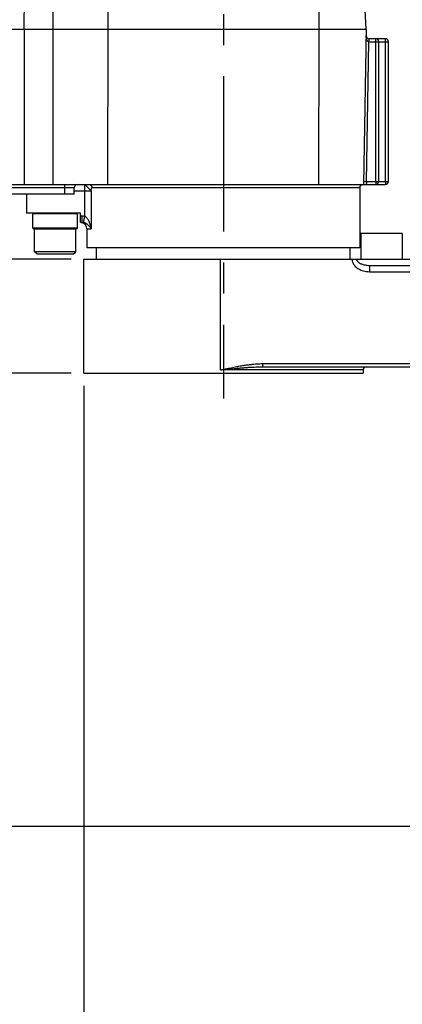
# Model space of a CAD drawing. Extents: x 0 to 2376, y 0 to 1680.
# Tile 19 of 33: x 729 to 849, y 570 to 881. Entities that reach past the tile are written whole.
import ezdxf

# ---------------------------------------------------------------- set-up
doc = ezdxf.new("R2010")
doc.units = 0
doc.header["$LTSCALE"] = 130.68
doc.linetypes.add('CENTER', pattern=[0.6, 0.375, -0.075, 0.075, -0.075])
doc.layers.get('0').update_dxf_attribs({"linetype": 'CONTINUOUS'})
doc.layers.add('95_ALL_DIM', color=7, linetype='CONTINUOUS')
doc.layers.add('DEFAULT_1', color=7, linetype='CENTER')
doc.styles.get("Standard").update_dxf_attribs({"font": 'txt', "width": 0.8})
doc.dimstyles.new('DIMSTYLE_1', dxfattribs={"dimtxt": 16, "dimasz": 6, "dimexe": 0.18, "dimexo": 0.0625, "dimgap": 0.09, "dimtad": 1, "dimdec": 3, "dimtxsty": 'STANDARD', "dimblk": 'OPEN', "dimblk1": 'OPEN', "dimblk2": 'OPEN', "dimcen": 0.09, "dimazin": 3, "dimtp": 0.2, "dimtm": 0.2, "dimtfac": 1, "dimtdec": 3, "dimtofl": 0, "dimtmove": 0, "dimatfit": 3, "dimtolj": 1})
doc.dimstyles.new('DIMSTYLE_2', dxfattribs={"dimtxt": 16, "dimasz": 6, "dimexe": 0.18, "dimexo": 0.0625, "dimgap": 0.09, "dimtad": 1, "dimdec": 3, "dimtxsty": 'STANDARD', "dimblk": 'OPEN', "dimblk1": 'OPEN', "dimblk2": 'OPEN', "dimcen": 0.09, "dimazin": 3, "dimtp": 0.8, "dimtm": 0.8, "dimtfac": 1, "dimtdec": 3, "dimtofl": 0, "dimtmove": 0, "dimatfit": 3, "dimtolj": 1})
doc.dimstyles.new('DIMSTYLE_3', dxfattribs={"dimtxt": 16, "dimasz": 6, "dimexe": 0.18, "dimexo": 0.0625, "dimgap": 0.09, "dimtad": 1, "dimdec": 3, "dimtxsty": 'STANDARD', "dimblk": 'OPEN', "dimblk1": 'OPEN', "dimblk2": 'OPEN', "dimcen": 0.09, "dimazin": 3, "dimtp": 0.5, "dimtm": 0.5, "dimtfac": 1, "dimtdec": 3, "dimtofl": 0, "dimtmove": 0, "dimatfit": 3, "dimtolj": 1})
doc.dimstyles.new('DIMSTYLE_5', dxfattribs={"dimtxt": 16, "dimasz": 6, "dimexe": 0.18, "dimexo": 0.0625, "dimgap": 0.09, "dimtad": 1, "dimdec": 3, "dimtxsty": 'STANDARD', "dimblk": 'OPEN', "dimblk1": 'OPEN', "dimblk2": 'OPEN', "dimcen": 0.09, "dimazin": 3, "dimtp": 0.3, "dimtm": 0.3, "dimtfac": 1, "dimtdec": 3, "dimtofl": 0, "dimtmove": 0, "dimatfit": 3, "dimtolj": 1})

# ---------------------------------------------------------------- blocks, each defined once
blk = doc.blocks.new('_OPEN')
at = {"color": 0, "linetype": 'BYBLOCK'}
for p, q in [((0, 0), (-1, 0.233)), ((-1, -0.233), (0, 0)), ((-1, 0), (0, 0))]:
    blk.add_line(p, q, dxfattribs=at)
blk = doc.blocks.new('*D1')
at = {"layer": '95_ALL_DIM', "color": 2, "linetype": 'CONTINUOUS'}
for p, q in [((644.32, 1080.22), (512.3, 1080.22)), ((516.3, 1080.22), (516.3, 853.22)), ((516.3, 626.22), (516.3, 853.22)), ((987.8, 626.22), (512.3, 626.22))]:
    blk.add_line(p, q, dxfattribs=at)
at = {"layer": '95_ALL_DIM', "color": 2, "linetype": 'CONTINUOUS', "xscale": 6, "yscale": 6, "zscale": 6}
for p, rotation in [((516.3, 1080.22), 90), ((516.3, 626.22), 270)]:
    blk.add_blockref('_OPEN', p, dxfattribs=dict(at, rotation=rotation))
at = {"layer": '95_ALL_DIM', "color": 2, "linetype": 'CONTINUOUS', "width": 0.8}
blk.add_text('454', height=16, rotation=90, dxfattribs=at).set_placement((512.3, 838.97))
blk = doc.blocks.new('*D3')
at = {"layer": '95_ALL_DIM', "color": 2, "linetype": 'CONTINUOUS'}
for p, q in [((617.15, 825.72), (544.3, 825.72)), ((548.3, 825.72), (548.3, 725.97)), ((548.3, 626.22), (548.3, 725.97)), ((987.8, 626.22), (544.3, 626.22))]:
    blk.add_line(p, q, dxfattribs=at)
at = {"layer": '95_ALL_DIM', "color": 2, "linetype": 'CONTINUOUS', "xscale": 6, "yscale": 6, "zscale": 6}
for p, rotation in [((548.3, 825.72), 90), ((548.3, 626.22), 270)]:
    blk.add_blockref('_OPEN', p, dxfattribs=dict(at, rotation=rotation))
at = {"layer": '95_ALL_DIM', "color": 2, "linetype": 'CONTINUOUS', "width": 0.8}
blk.add_text('199.5', height=16, rotation=90, dxfattribs=at).set_placement((544.3, 690.66))
blk = doc.blocks.new('*D28')
at = {"layer": '95_ALL_DIM', "color": 2, "linetype": 'CONTINUOUS'}
for p, q in [((720.3, 805.22), (720.3, 825.22)), ((720.3, 825.22), (720.3, 787.22)), ((744.8, 805.22), (716.3, 805.22)), ((720.3, 749.22), (720.3, 787.22)), ((744.8, 769.22), (716.3, 769.22)), ((720.3, 769.22), (720.3, 749.22))]:
    blk.add_line(p, q, dxfattribs=at)
at = {"layer": '95_ALL_DIM', "color": 2, "linetype": 'CONTINUOUS', "xscale": 6, "yscale": 6, "zscale": 6}
for p, rotation in [((720.3, 805.22), 270), ((720.3, 769.22), 90)]:
    blk.add_blockref('_OPEN', p, dxfattribs=dict(at, rotation=rotation))
at = {"layer": '95_ALL_DIM', "color": 2, "linetype": 'CONTINUOUS', "width": 0.8}
blk.add_text('36', height=16, rotation=90, dxfattribs=at).set_placement((716.3, 775.08))
blk = doc.blocks.new('*D29')
at = {"layer": '95_ALL_DIM', "color": 2, "linetype": 'CONTINUOUS'}
for p, q in [((744.8, 769.22), (716.3, 769.22)), ((720.3, 769.22), (720.3, 697.72)), ((720.3, 626.22), (720.3, 697.72)), ((977.8, 626.22), (716.3, 626.22))]:
    blk.add_line(p, q, dxfattribs=at)
at = {"layer": '95_ALL_DIM', "color": 2, "linetype": 'CONTINUOUS', "xscale": 6, "yscale": 6, "zscale": 6}
for p, rotation in [((720.3, 769.22), 90), ((720.3, 626.22), 270)]:
    blk.add_blockref('_OPEN', p, dxfattribs=dict(at, rotation=rotation))
at = {"layer": '95_ALL_DIM', "color": 2, "linetype": 'CONTINUOUS', "width": 0.8}
blk.add_text('143', height=16, rotation=90, dxfattribs=at).set_placement((716.3, 686.12))
blk = doc.blocks.new('*D30')
at = {"layer": '95_ALL_DIM', "color": 2, "linetype": 'CONTINUOUS'}
for p, q in [((720.3, 626.22), (720.3, 646.22)), ((720.3, 646.22), (720.3, 613.22)), ((987.8, 626.22), (716.3, 626.22)), ((720.3, 580.22), (720.3, 613.22)), ((674.8, 600.22), (724.3, 600.22)), ((720.3, 600.22), (720.3, 580.22))]:
    blk.add_line(p, q, dxfattribs=at)
at = {"layer": '95_ALL_DIM', "color": 2, "linetype": 'CONTINUOUS', "xscale": 6, "yscale": 6, "zscale": 6}
for p, rotation in [((720.3, 626.22), 270), ((720.3, 600.22), 90)]:
    blk.add_blockref('_OPEN', p, dxfattribs=dict(at, rotation=rotation))
at = {"layer": '95_ALL_DIM', "color": 2, "linetype": 'CONTINUOUS', "width": 0.8}
blk.add_text('26', height=16, rotation=90, dxfattribs=at).set_placement((716.3, 599.92))
blk = doc.blocks.new('*D31')
at = {"layer": '95_ALL_DIM', "color": 2, "linetype": 'CONTINUOUS'}
for p, q in [((748.8, 765.22), (748.8, 556.22)), ((662.8, 589.73), (662.8, 556.22)), ((662.8, 560.22), (705.8, 560.22)), ((748.8, 560.22), (705.8, 560.22))]:
    blk.add_line(p, q, dxfattribs=at)
at = {"layer": '95_ALL_DIM', "color": 2, "linetype": 'CONTINUOUS', "xscale": 6, "yscale": 6, "zscale": 6, "rotation": 180}
blk.add_blockref('_OPEN', (662.8, 560.22), dxfattribs=at)
at = {"layer": '95_ALL_DIM', "color": 2, "linetype": 'CONTINUOUS', "xscale": 6, "yscale": 6, "zscale": 6}
blk.add_blockref('_OPEN', (748.8, 560.22), dxfattribs=at)
at = {"layer": '95_ALL_DIM', "color": 2, "linetype": 'CONTINUOUS', "width": 0.8}
blk.add_text('86', height=16, dxfattribs=at).set_placement((693, 564.22))

msp = doc.modelspace()

# ---------------------------------------------------------------- linework, layer by layer
at = {"color": 7, "linetype": 'CONTINUOUS'}
for p, q in [((731.0019, 1014.978), (729.9385, 877.7163)), ((738.4294, 1014.978), (739.0588, 877.7163)), ((755.7704, 1014.978), (756.3998, 877.7163)), ((837.7956, 877.7163), (830.6517, 1014.0303)), ((822.917, 883.7163), (822.917, 877.7163)), ((620.2956, 877.7163), (837.7956, 877.7163)), ((729.9689, 877.7163), (729.9689, 828.7163)), ((739.0468, 877.7163), (739.0468, 828.7163)), ((756.4116, 877.7163), (756.2631, 828.7163)), ((822.9213, 877.7163), (822.7728, 828.7163)), ((837.7956, 877.7163), (836.9403, 828.7163)), ((837.8708, 829.7163), (838.6388, 873.7163)), ((838.6388, 873.7163), (844.7956, 873.7163)), ((843.7956, 874.7163), (838.7609, 874.7163)), ((840.8828, 829.7163), (840.8828, 873.7163)), ((841.7956, 829.7163), (841.7956, 873.7163)), ((843.8828, 829.7163), (843.8828, 873.7163)), ((844.7956, 829.7163), (844.7956, 873.7163)), ((837.8708, 829.7163), (844.7956, 829.7163)), ((663.254, 828.7163), (843.7956, 828.7163)), ((745.7956, 827.7163), (715.7956, 827.7163)), ((742.7956, 825.7163), (742.7956, 828.7163)), ((745.7956, 825.7163), (745.7956, 827.7163)), ((745.7956, 826.7163), (751.1001, 826.7163)), ((749.1608, 818.634), (749.1608, 828.7163)), ((751.1001, 826.7163), (751.1001, 814.7163)), ((835.7956, 827.7163), (751.3864, 827.7163)), ((835.7956, 827.7163), (835.7956, 810.7163)), ((836.4069, 828.6392), (836.4091, 828.6403)), ((745.7956, 825.7163), (621.1518, 825.7163)), ((730.7956, 825.7163), (730.7956, 819.7163)), ((747.7956, 819.7163), (730.7956, 819.7163)), ((732.7956, 819.5163), (732.9956, 819.7163)), ((732.7956, 814.9163), (732.7956, 819.5163)), ((746.7956, 819.5163), (732.7956, 819.5163)), ((746.7956, 819.5163), (746.5956, 819.7163)), ((746.7956, 814.9163), (746.7956, 819.5163)), ((747.7956, 816.7163), (747.7956, 819.7163)), ((748.3434, 818.7163), (747.7956, 818.7163)), ((748.3434, 816.7163), (748.3434, 818.7163)), ((748.7623, 816.6752), (749.1608, 818.634)), ((732.9956, 814.7163), (732.7956, 814.9163)), ((746.7956, 814.9163), (732.7956, 814.9163)), ((746.5956, 814.7163), (732.9956, 814.7163)), ((733.2956, 814.6163), (733.3956, 814.7163)), ((733.2956, 807.5163), (733.2956, 814.6163)), ((746.2956, 814.6163), (733.2956, 814.6163)), ((746.2956, 814.6163), (746.1956, 814.7163)), ((746.2956, 807.5163), (746.2956, 814.6163)), ((746.5956, 814.7163), (746.7956, 814.9163)), ((748.3434, 816.7163), (747.7956, 816.7163)), ((749.7956, 814.7163), (749.7956, 808.7163)), ((749.7956, 814.7163), (751.1001, 814.7163)), ((835.7956, 810.7163), (835.7695, 810.7163)), ((835.7695, 810.7163), (835.7695, 808.7163)), ((849.0994, 813.2163), (836.0994, 813.2163)), ((836.0994, 813.2163), (836.0994, 805.2163)), ((849.0994, 813.2163), (849.0994, 805.2163)), ((835.7695, 808.7163), (749.7956, 808.7163)), ((752.7956, 805.2163), (752.7956, 808.7163)), ((832.7956, 805.2163), (832.7956, 808.7163)), ((734.0956, 806.7163), (733.2956, 807.5163)), ((746.2956, 807.5163), (733.2956, 807.5163)), ((745.4956, 806.7163), (734.0956, 806.7163)), ((745.4956, 806.7163), (746.2956, 807.5163)), ((748.7956, 769.2163), (748.7956, 805.2163)), ((748.7968, 805.2163), (1061.2956, 805.2163)), ((791.8956, 770.2163), (791.8956, 805.2163)), ((838.8842, 803.2163), (955.5824, 803.2163)), ((838.8432, 801.2163), (955.5415, 801.2163)), ((805.1593, 772.2163), (960.3584, 772.2163)), ((805.1798, 771.2163), (960.3789, 771.2163)), ((748.7968, 769.2163), (836.7948, 769.2163)), ((836.7956, 770.2163), (791.8956, 770.2163)), ((836.7956, 770.2163), (836.7956, 769.2163))]:
    msp.add_line(p, q, dxfattribs=at)
msp.add_lwpolyline([(836.4091, 828.6403), (836.4123, 828.6418), (836.414, 828.6426), (836.4158, 828.6435), (836.4178, 828.6444), (836.4201, 828.6454), (836.4227, 828.6466), (836.4257, 828.6479), (836.4291, 828.6494), (836.4329, 828.651), (836.4371, 828.6527), (836.4416, 828.6546), (836.4465, 828.6566), (836.4517, 828.6587), (836.4572, 828.6608), (836.463, 828.663), (836.469, 828.6652), (836.4753, 828.6675), (836.4819, 828.6699), (836.4887, 828.6722)], dxfattribs=at)
for centre, radius, start, end in [((838.7609, 875.7163), 1, 179, 270), ((840.7956, 873.7163), 1, 0, 90), ((843.7956, 873.7163), 1, 0, 90), ((840.7956, 829.7163), 1, 270, 360), ((843.7956, 829.7163), 1, 270, 360), ((746.7956, 827.7163), 1, 90, 180), ((836.7956, 827.7163), 1, 114.873495, 180), ((747.7956, 814.7163), 2, 0, 78), ((837.7956, 770.2163), 1, 90, 180)]:
    msp.add_arc(centre, radius, start, end, dxfattribs=at)
for points, knots in [([(838.639, 873.7274), (838.5929, 873.7363), (838.4962, 873.7691), (838.3603, 873.8573), (838.2325, 873.9844), (838.1168, 874.1454), (838.0146, 874.337), (837.9265, 874.5582), (837.8538, 874.8092), (837.7987, 875.0903), (837.7645, 875.4019), (837.7591, 875.62), (837.761, 875.7338)], [0, 0, 0, 0, 0.06049685, 0.12972436, 0.20661551, 0.29119357, 0.38389611, 0.4854109, 0.59704841, 0.71965441, 0.85362188, 1, 1, 1, 1]), ([(838.6388, 873.7163), (838.6467, 873.846), (838.6872, 874.0722), (838.7502, 874.4037), (838.664, 874.566), (838.7886, 874.7164), (838.7609, 874.7163)], [0, 0, 0, 0, 0.38587007, 0.70410699, 0.91782259, 1, 1, 1, 1]), ([(840.8828, 873.7163), (840.8828, 873.8439), (840.8773, 874.0738), (840.8669, 874.4035), (840.8326, 874.5688), (840.8233, 874.7163), (840.7956, 874.7163)], [0, 0, 0, 0, 0.37916545, 0.70110263, 0.91766949, 1, 1, 1, 1]), ([(843.8828, 873.7163), (843.8828, 873.8439), (843.8773, 874.0738), (843.8669, 874.4035), (843.8326, 874.5688), (843.8233, 874.7163), (843.7956, 874.7163)], [0, 0, 0, 0, 0.37916545, 0.70110263, 0.91766949, 1, 1, 1, 1]), ([(836.9575, 829.6989), (836.9637, 829.7553), (837.1658, 829.6728), (837.3371, 829.7182), (837.5989, 829.7075), (837.7758, 829.7147), (837.8708, 829.7163)], [0, 0, 0, 0, 0.18625038, 0.40693718, 0.68800635, 1, 1, 1, 1]), ([(837.8708, 829.7163), (837.8708, 829.5887), (837.8653, 829.3588), (837.8549, 829.0292), (837.8206, 828.8639), (837.8113, 828.7163), (837.7836, 828.7163)], [0, 0, 0, 0, 0.37916545, 0.70110263, 0.91766949, 1, 1, 1, 1]), ([(840.8828, 829.7163), (840.8828, 829.5904), (840.8774, 829.3612), (840.8672, 829.0317), (840.8326, 828.8652), (840.8236, 828.7163), (840.7956, 828.7163)], [0, 0, 0, 0, 0.37439048, 0.69866934, 0.91700828, 1, 1, 1, 1]), ([(843.8828, 829.7163), (843.8828, 829.5904), (843.8774, 829.3612), (843.8672, 829.0317), (843.8326, 828.8652), (843.8236, 828.7163), (843.7956, 828.7163)], [0, 0, 0, 0, 0.37439048, 0.69866934, 0.91700828, 1, 1, 1, 1]), ([(749.1608, 828.7163), (749.1218, 828.7163), (749.386, 828.5544), (749.463, 828.3924), (749.8468, 828.0424), (750.1919, 827.6733), (750.5575, 827.2887), (750.8684, 826.9854), (751.0184, 826.7729), (751.1001, 826.7163)], [0, 0, 0, 0, 0.04199823, 0.15811904, 0.32905256, 0.52897971, 0.72696059, 0.89300509, 1, 1, 1, 1]), ([(750.4234, 828.7163), (750.5488, 828.7163), (750.7405, 828.6764), (750.9623, 828.5528), (751.1093, 828.4275), (751.2296, 828.2748), (751.3488, 828.0435), (751.3864, 827.8462), (751.3864, 827.7163)], [0, 0, 0, 0, 0.24504045, 0.36903488, 0.49388604, 0.61965829, 0.74627595, 1, 1, 1, 1]), ([(751.1001, 826.7163), (751.1079, 826.8381), (751.1306, 827.0666), (751.194, 827.3795), (751.2548, 827.5897), (751.3426, 827.7163), (751.3864, 827.7163)], [0, 0, 0, 0, 0.34256823, 0.64882145, 0.87685666, 1, 1, 1, 1]), ([(749.1608, 818.634), (749.027, 818.6612), (748.7554, 818.7025), (748.4811, 818.7163), (748.3434, 818.7163)], [0, 0, 0, 0, 0.49797028, 1, 1, 1, 1]), ([(751.1001, 814.7163), (751.0751, 814.9311), (751.0132, 815.3377), (750.886, 815.9105), (750.738, 816.4177), (750.5746, 816.8649), (750.399, 817.2583), (750.2121, 817.6041), (750.0142, 817.9056), (749.8068, 818.1619), (749.5939, 818.3699), (749.3806, 818.528), (749.2328, 818.6046), (749.1608, 818.634)], [0, 0, 0, 0, 0.14306074, 0.27186636, 0.38794164, 0.49234871, 0.58662637, 0.67276339, 0.75214436, 0.82490808, 0.89045102, 0.94854669, 1, 1, 1, 1]), ([(748.7623, 816.6752), (748.6935, 816.6888), (748.5543, 816.7094), (748.4138, 816.7163), (748.3434, 816.7163)], [0, 0, 0, 0, 0.49924797, 1, 1, 1, 1]), ([(751.1001, 814.7163), (751.0464, 814.826), (750.9311, 815.0336), (750.7369, 815.3193), (750.533, 815.5724), (750.3232, 815.7955), (750.1088, 815.992), (749.8895, 816.1647), (749.6647, 816.3151), (749.4359, 816.4427), (749.2071, 816.5459), (748.9832, 816.6238), (748.8346, 816.6608), (748.7623, 816.6752)], [0, 0, 0, 0, 0.11633481, 0.22569437, 0.32863156, 0.42547374, 0.51715095, 0.60525771, 0.69104136, 0.7744922, 0.85447216, 0.92976159, 1, 1, 1, 1]), ([(833.3233, 805.2163), (833.3233, 805.0716), (833.3475, 804.7676), (833.4599, 804.3018), (833.664, 803.8213), (833.9648, 803.3441), (834.3627, 802.8853), (834.8575, 802.4558), (835.4504, 802.0656), (836.1445, 801.7257), (836.9444, 801.451), (837.8551, 801.2622), (838.5035, 801.2163), (838.8432, 801.2163)], [0, 0, 0, 0, 0.05785816, 0.12139346, 0.19082122, 0.26564891, 0.34602847, 0.43281873, 0.5268418, 0.6290578, 0.74108084, 0.86414028, 1, 1, 1, 1]), ([(834.7396, 805.2163), (834.7396, 805.1437), (834.759, 804.9881), (834.849, 804.7519), (835.0102, 804.5105), (835.2443, 804.2727), (835.5504, 804.045), (835.9278, 803.8319), (836.3764, 803.6384), (836.8975, 803.4696), (837.4923, 803.3332), (838.1626, 803.2393), (838.636, 803.2163), (838.8842, 803.2163)], [0, 0, 0, 0, 0.04398839, 0.0939134, 0.15178059, 0.21855161, 0.29503957, 0.3821552, 0.480471, 0.59053252, 0.71344053, 0.84969344, 1, 1, 1, 1]), ([(838.8842, 803.2163), (838.8331, 803.2163), (838.918, 802.9024), (838.8215, 802.5976), (838.8574, 801.9275), (838.8432, 801.4715), (838.8432, 801.2163)], [0, 0, 0, 0, 0.07648085, 0.29323887, 0.61751857, 1, 1, 1, 1]), ([(791.8956, 770.2163), (792.5678, 770.3613), (793.8422, 770.6362), (795.6592, 771.0144), (797.2923, 771.3326), (798.763, 771.5935), (800.0919, 771.8018), (801.2966, 771.9625), (802.3918, 772.0804), (803.3894, 772.1602), (804.3011, 772.2059), (804.8816, 772.2163), (805.1593, 772.2163)], [0, 0, 0, 0, 0.15350192, 0.29106849, 0.41433486, 0.52493683, 0.6245138, 0.71459503, 0.79625254, 0.87040539, 0.93799527, 1, 1, 1, 1]), ([(791.8956, 770.2163), (792.5833, 770.2888), (793.8864, 770.4261), (795.7399, 770.6151), (797.398, 770.7742), (798.8819, 770.9047), (800.213, 771.0088), (801.4106, 771.0892), (802.4906, 771.1482), (803.4665, 771.1881), (804.3514, 771.211), (804.9123, 771.2163), (805.1798, 771.2163)], [0, 0, 0, 0, 0.15565477, 0.29494326, 0.41938625, 0.53060036, 0.63025657, 0.71993502, 0.80076521, 0.87372284, 0.93979769, 1, 1, 1, 1]), ([(805.1593, 772.2163), (805.1593, 772.0497), (805.134, 771.7295), (805.2157, 771.4856), (805.135, 771.2163), (805.1798, 771.2163)], [0, 0, 0, 0, 0.49977068, 0.86569925, 1, 1, 1, 1])]:
    msp.add_open_spline(points, degree=3, knots=knots, dxfattribs=at)
for points in [[(836.3752, 828.6234), (836.3682, 828.6276), (836.3657, 828.6315), (836.3666, 828.6352)], [(836.3666, 828.6352), (836.3684, 828.6421), (836.3821, 828.6482), (836.4012, 828.6538)], [(836.3752, 828.6234), (836.3751, 828.6235), (836.375, 828.6236), (836.3749, 828.6236)], [(836.4012, 828.6538), (836.4203, 828.6595), (836.4449, 828.6646), (836.4681, 828.6693)]]:
    msp.add_open_spline(points, degree=3, dxfattribs=at)
at = {"layer": 'DEFAULT_1', "color": 7, "linetype": 'CENTER'}
msp.add_line((792.7956, 1019.7163), (792.7956, 761.2163), dxfattribs=at)

# ---------------------------------------------------------------- dimensions: what is measured, and where the dimension line sits
at = {"layer": '95_ALL_DIM', "color": 2, "linetype": 'CONTINUOUS'}
for base, p1, p2, angle, dimstyle, picture, middle in [((516.2956, 626.2163), (644.3151, 1080.2163), (987.7956, 626.2163), 270, 'DIMSTYLE_2', '*D1', (504.2956, 858.1723)), ((548.2956, 626.2163), (617.1509, 825.7163), (987.7956, 626.2163), 270, 'DIMSTYLE_3', '*D3', (536.2956, 722.6624)), ((720.2956, 769.2163), (744.7956, 805.2163), (744.7956, 769.2163), 270, 'DIMSTYLE_5', '*D28', (708.2956, 787.8771)), ((720.2956, 626.2163), (744.7956, 769.2163), (977.7956, 626.2163), 270, 'DIMSTYLE_3', '*D29', (708.2956, 705.3155)), ((662.7956, 560.2163), (748.7956, 765.2163), (662.7956, 589.7256), 180, 'DIMSTYLE_5', '*D31', (705.7956, 572.2163)), ((720.2956, 626.2163), (674.7956, 600.2163), (987.7956, 626.2163), 90, 'DIMSTYLE_1', '*D30', (708.2956, 612.7207))]:
    dim = msp.add_linear_dim(base=base, p1=p1, p2=p2, angle=angle, dimstyle=dimstyle, dxfattribs=at)
    dim.commit()
    dim.dimension.update_dxf_attribs({"geometry": picture, "text_midpoint": middle, "dimtype": 160})

doc.saveas('drawing.dxf')
